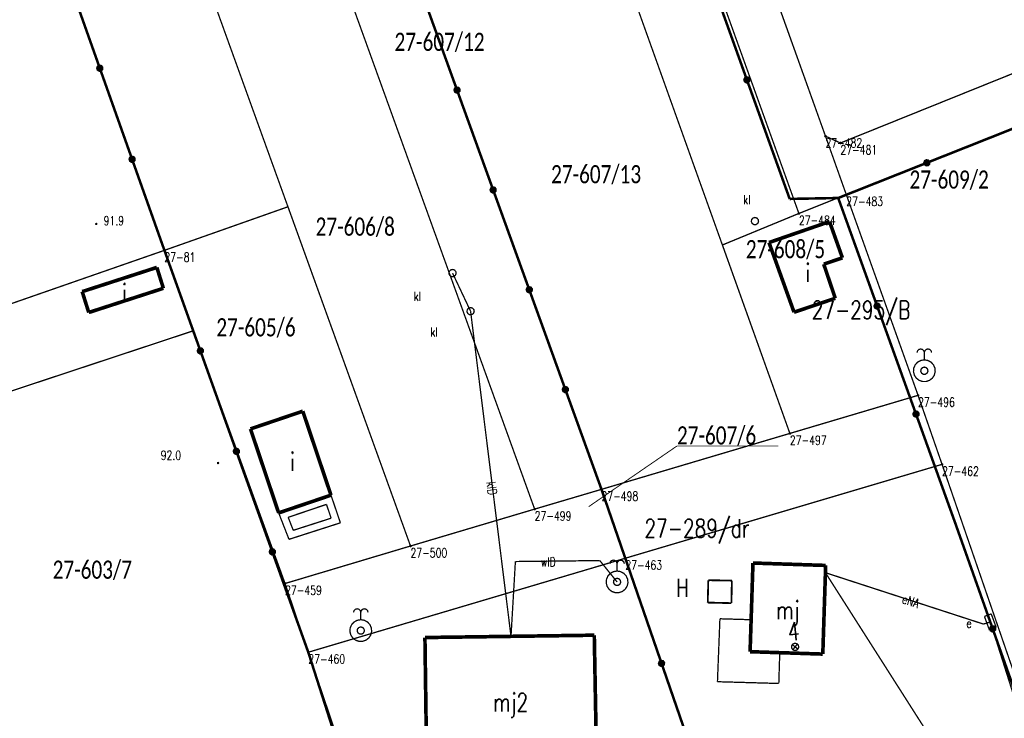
# Model space of a CAD drawing. Header units: metres. Extents: x 7542868 to 7543897, y 5828496 to 5830561.
# Tile 73 of 122: x 7543374 to 7543442, y 5830031 to 5830079. Entities that reach past the tile are written whole.
import ezdxf
from ezdxf.enums import TextEntityAlignment as Align

# ---------------------------------------------------------------- set-up
doc = ezdxf.new("R2010")
doc.units = ezdxf.units.M
doc.header["$MEASUREMENT"] = 0
for name, color, linetype in [('ADRESY_EADTD_T_0', 7, 'Continuous'), ('ADRESY_EAPADR_T_0', 7, 'Continuous'), ('BDOT500_KTOK_L_4', 7, 'Continuous'), ('BDOT500_RTPW_T_0', 7, 'Continuous'), ('BUDYNKI_EGBB_E_T_0', 7, 'Continuous'), ('BUDYNKI_EGBB_L_0', 7, 'Continuous'), ('BUDYNKI_EGBE_L_0', 7, 'Continuous'), ('BUDYNKI_EGBE_L_8', 7, 'Continuous'), ('GESUT_SUPE_E_T_3', 7, 'Continuous'), ('GESUT_SUPE_L_3', 7, 'Continuous'), ('GESUT_SUPK_E_T_1', 7, 'Continuous'), ('GESUT_SUPK_L_1', 7, 'Continuous'), ('GESUT_SUPW_E_T_1', 7, 'Continuous'), ('GESUT_SUPW_L_1', 7, 'Continuous'), ('GESUT_SUUE_E_T_2', 7, 'Continuous'), ('GESUT_SUUE_T_3', 7, 'Continuous'), ('GESUT_SUUK_E_T_3', 7, 'Continuous'), ('GESUT_SUUK_T_2', 7, 'Continuous'), ('GESUT_SUUK_T_4', 7, 'Continuous'), ('GESUT_SUUW_E_T_0', 7, 'Continuous'), ('GESUT_SUUW_L_0', 7, 'Continuous'), ('GESUT_SUUW_T_2', 7, 'Continuous'), ('GLOWNA_BAZA_DZIALKI', 7, 'Continuous'), ('GLOWNA_BAZA_NUMERY_DZIALEK', 7, 'Continuous'), ('GLOWNA_BAZA_NUMERY_PUNKTOW', 7, 'Continuous'), ('GLOWNA_BAZA_PUNKTY', 7, 'Continuous'), ('SZUMIN_511-1_DROGA_POM_UZUPEL__', 7, 'Continuous')]:
    doc.layers.add(name, color=color, linetype=linetype)
doc.layers.add('Numery_dzialek', color=7, linetype='Continuous', lineweight=13)
doc.styles.add('Legend', font='calibri.ttf')
doc.styles.add('STYL_ARIAL', font='simplex', dxfattribs={"width": 0.75, "oblique": 0.1})

msp = doc.modelspace()

# ---------------------------------------------------------------- linework, layer by layer
at = {"layer": 'ADRESY_EAPADR_T_0', "color": 7, "const_width": 0.09}
for points in [[(7543427.5971, 5830035.9272), (7543427.7355, 5830035.9009), (7543427.8376, 5830035.8039), (7543427.8712, 5830035.6671), (7543427.8254, 5830035.5339), (7543427.7149, 5830035.4465), (7543427.5747, 5830035.4328), (7543427.4493, 5830035.4971), (7543427.3786, 5830035.6189), (7543427.385, 5830035.7596), (7543427.4664, 5830035.8745), (7543427.5971, 5830035.9272)], [(7543427.8146, 5830035.5197), (7543427.4283, 5830035.8371)], [(7543427.4627, 5830035.4853), (7543427.7801, 5830035.8715)]]:
    msp.add_lwpolyline(points, dxfattribs=at)
at = {"layer": 'BDOT500_KTOK_L_4', "color": 7, "const_width": 0.175}
for points in [[(7543424.3058, 5830074.7045), (7543421.365, 5830082.8986)], [(7543377.5627, 5830081.7767), (7543379.7851, 5830075.5078)], [(7543404.363, 5830073.9998), (7543401.8788, 5830080.8697)], [(7543379.6506, 5830075.4039), (7543379.6153, 5830075.5146), (7543379.6594, 5830075.6222), (7543379.7624, 5830075.6763), (7543379.876, 5830075.6515), (7543379.9471, 5830075.5595), (7543379.9424, 5830075.4433), (7543379.8642, 5830075.3573), (7543379.7489, 5830075.3417), (7543379.6506, 5830075.4039)], [(7543379.7851, 5830075.5078), (7543382.0076, 5830069.2389)], [(7543424.1713, 5830074.6006), (7543424.1359, 5830074.7114), (7543424.1801, 5830074.819), (7543424.283, 5830074.873), (7543424.3966, 5830074.8482), (7543424.4678, 5830074.7562), (7543424.4631, 5830074.64), (7543424.3848, 5830074.554), (7543424.2696, 5830074.5384), (7543424.1713, 5830074.6006)], [(7543427.2467, 5830066.5105), (7543424.3058, 5830074.7045)], [(7543404.2285, 5830073.8958), (7543404.1932, 5830074.0066), (7543404.2373, 5830074.1142), (7543404.3402, 5830074.1683), (7543404.4539, 5830074.1435), (7543404.525, 5830074.0515), (7543404.5203, 5830073.9353), (7543404.442, 5830073.8493), (7543404.3268, 5830073.8337), (7543404.2285, 5830073.8958)], [(7543406.8473, 5830067.1298), (7543404.363, 5830073.9998)], [(7543442.7849, 5830071.4194), (7543436.6858, 5830068.9966)], [(7543381.8731, 5830069.1349), (7543381.8377, 5830069.2457), (7543381.8818, 5830069.3533), (7543381.9848, 5830069.4074), (7543382.0984, 5830069.3826), (7543382.1695, 5830069.2906), (7543382.1648, 5830069.1744), (7543382.0866, 5830069.0884), (7543381.9713, 5830069.0728), (7543381.8731, 5830069.1349)], [(7543382.0076, 5830069.2389), (7543384.23, 5830062.97)], [(7543436.6858, 5830068.9966), (7543430.5867, 5830066.5737)], [(7543436.5513, 5830068.8926), (7543436.5159, 5830069.0034), (7543436.5601, 5830069.111), (7543436.663, 5830069.165), (7543436.7766, 5830069.1403), (7543436.8478, 5830069.0483), (7543436.8431, 5830068.9321), (7543436.7648, 5830068.8461), (7543436.6496, 5830068.8305), (7543436.5513, 5830068.8926)], [(7543406.7128, 5830067.0259), (7543406.6774, 5830067.1367), (7543406.7215, 5830067.2443), (7543406.8245, 5830067.2983), (7543406.9381, 5830067.2735), (7543407.0092, 5830067.1815), (7543407.0045, 5830067.0653), (7543406.9263, 5830066.9793), (7543406.811, 5830066.9637), (7543406.7128, 5830067.0259)], [(7543409.3315, 5830060.2599), (7543406.8473, 5830067.1298)], [(7543430.5867, 5830066.5737), (7543427.2467, 5830066.5105)], [(7543433.2623, 5830059.1379), (7543430.5867, 5830066.5737)], [(7543384.23, 5830062.97), (7543386.7047, 5830056.0538)], [(7543409.197, 5830060.1559), (7543409.1616, 5830060.2667), (7543409.2058, 5830060.3743), (7543409.3087, 5830060.4284), (7543409.4224, 5830060.4036), (7543409.4935, 5830060.3116), (7543409.4888, 5830060.1954), (7543409.4105, 5830060.1094), (7543409.2953, 5830060.0938), (7543409.197, 5830060.1559)], [(7543411.8158, 5830053.3899), (7543409.3315, 5830060.2599)], [(7543433.1278, 5830059.0339), (7543433.0924, 5830059.1447), (7543433.1365, 5830059.2523), (7543433.2395, 5830059.3064), (7543433.3531, 5830059.2816), (7543433.4242, 5830059.1896), (7543433.4195, 5830059.0734), (7543433.3413, 5830058.9874), (7543433.226, 5830058.9718), (7543433.1278, 5830059.0339)], [(7543435.9378, 5830051.7021), (7543433.2623, 5830059.1379)], [(7543386.5702, 5830055.9498), (7543386.5349, 5830056.0606), (7543386.579, 5830056.1682), (7543386.6819, 5830056.2222), (7543386.7956, 5830056.1975), (7543386.8667, 5830056.1055), (7543386.862, 5830055.9893), (7543386.7837, 5830055.9033), (7543386.6685, 5830055.8877), (7543386.5702, 5830055.9498)], [(7543386.7047, 5830056.0538), (7543389.1794, 5830049.1375)], [(7543411.6812, 5830053.286), (7543411.6459, 5830053.3968), (7543411.69, 5830053.5044), (7543411.793, 5830053.5584), (7543411.9066, 5830053.5336), (7543411.9777, 5830053.4416), (7543411.973, 5830053.3254), (7543411.8948, 5830053.2394), (7543411.7795, 5830053.2238), (7543411.6812, 5830053.286)], [(7543414.3, 5830046.52), (7543411.8158, 5830053.3899)], [(7543435.8033, 5830051.5981), (7543435.7679, 5830051.7089), (7543435.8121, 5830051.8165), (7543435.915, 5830051.8705), (7543436.0286, 5830051.8458), (7543436.0997, 5830051.7538), (7543436.0951, 5830051.6376), (7543436.0168, 5830051.5516), (7543435.9016, 5830051.536), (7543435.8033, 5830051.5981)], [(7543438.6133, 5830044.2663), (7543435.9378, 5830051.7021)], [(7543389.0449, 5830049.0336), (7543389.0096, 5830049.1444), (7543389.0537, 5830049.2519), (7543389.1567, 5830049.306), (7543389.2703, 5830049.2812), (7543389.3414, 5830049.1892), (7543389.3367, 5830049.073), (7543389.2585, 5830048.987), (7543389.1432, 5830048.9714), (7543389.0449, 5830049.0336)], [(7543389.1794, 5830049.1375), (7543391.6542, 5830042.2213)], [(7543415.9372, 5830041.7779), (7543414.3, 5830046.52)], [(7543441.2149, 5830036.9213), (7543438.6133, 5830044.2663)], [(7543391.5197, 5830042.1173), (7543391.4843, 5830042.2281), (7543391.5284, 5830042.3357), (7543391.6314, 5830042.3898), (7543391.745, 5830042.365), (7543391.8161, 5830042.273), (7543391.8114, 5830042.1568), (7543391.7332, 5830042.0708), (7543391.6179, 5830042.0552), (7543391.5197, 5830042.1173)], [(7543391.6542, 5830042.2213), (7543394.1289, 5830035.3051)], [(7543418.4329, 5830034.5417), (7543415.9372, 5830041.7779)], [(7543441.0804, 5830036.8173), (7543441.045, 5830036.9281), (7543441.0891, 5830037.0357), (7543441.1921, 5830037.0897), (7543441.3057, 5830037.065), (7543441.3768, 5830036.9729), (7543441.3722, 5830036.8568), (7543441.2939, 5830036.7707), (7543441.1787, 5830036.7552), (7543441.0804, 5830036.8173)], [(7543443.8164, 5830029.5763), (7543441.2149, 5830036.9213)], [(7543394.1289, 5830035.3051), (7543395.8261, 5830029.9961)], [(7543418.2984, 5830034.4378), (7543418.2631, 5830034.5486), (7543418.3072, 5830034.6561), (7543418.4102, 5830034.7102), (7543418.5238, 5830034.6854), (7543418.5949, 5830034.5934), (7543418.5902, 5830034.4772), (7543418.512, 5830034.3912), (7543418.3967, 5830034.3756), (7543418.2984, 5830034.4378)], [(7543420.9287, 5830027.3055), (7543418.4329, 5830034.5417)]]:
    msp.add_lwpolyline(points, dxfattribs=at)
at = {"layer": 'BDOT500_RTPW_T_0', "color": 7, "const_width": 0.075}
for points in [[(7543379.5863, 5830064.7879), (7543379.5731, 5830064.7561), (7543379.5413, 5830064.7429), (7543379.5095, 5830064.7561), (7543379.4963, 5830064.7879), (7543379.5095, 5830064.8198), (7543379.5413, 5830064.8329), (7543379.5731, 5830064.8198), (7543379.5863, 5830064.7879)], [(7543387.9622, 5830048.3338), (7543387.949, 5830048.302), (7543387.9172, 5830048.2888), (7543387.8854, 5830048.302), (7543387.8722, 5830048.3338), (7543387.8854, 5830048.3656), (7543387.9172, 5830048.3788), (7543387.949, 5830048.3656), (7543387.9622, 5830048.3338)]]:
    msp.add_lwpolyline(points, dxfattribs=at)
at = {"layer": 'BUDYNKI_EGBB_L_0', "color": 34, "const_width": 0.25}
for points in [[(7543425.8235, 5830063.5094), (7543429.988, 5830064.9493)], [(7543429.988, 5830064.9493), (7543430.8755, 5830062.4551)], [(7543427.5472, 5830058.7106), (7543425.8235, 5830063.5094)], [(7543430.8755, 5830062.4551), (7543429.5897, 5830062.0198)], [(7543378.5736, 5830060.1305), (7543383.7088, 5830061.7962)], [(7543383.7088, 5830061.7962), (7543384.1589, 5830060.3591)], [(7543429.5897, 5830062.0198), (7543430.3848, 5830059.6713)], [(7543379.0237, 5830058.6934), (7543378.5736, 5830060.1305)], [(7543384.1589, 5830060.3591), (7543379.0237, 5830058.6934)], [(7543430.3848, 5830059.6713), (7543427.5472, 5830058.7106)], [(7543390.15, 5830050.68), (7543393.75, 5830051.9)], [(7543393.75, 5830051.9), (7543395.69, 5830046.12)], [(7543392.09, 5830044.9), (7543390.15, 5830050.68)], [(7543395.69, 5830046.12), (7543392.09, 5830044.9)], [(7543424.7208, 5830041.4491), (7543424.5233, 5830035.3468)], [(7543429.7227, 5830041.2839), (7543424.7208, 5830041.4491)], [(7543429.5252, 5830035.1816), (7543429.7227, 5830041.2839)], [(7543413.8037, 5830036.4823), (7543402.153, 5830036.3211)], [(7543402.153, 5830036.3211), (7543402.2743, 5830027.5206)], [(7543413.9659, 5830027.5521), (7543413.8037, 5830036.4823)], [(7543424.5233, 5830035.3468), (7543429.5252, 5830035.1816)]]:
    msp.add_lwpolyline(points, dxfattribs=at)
at = {"layer": 'BUDYNKI_EGBE_L_0', "color": 7, "const_width": 0.09}
for points in [[(7543392.09, 5830044.9), (7543395.69, 5830046.12)], [(7543395.69, 5830046.12), (7543396.3369, 5830044.2158)], [(7543392.7459, 5830044.5944), (7543395.3773, 5830045.4861)], [(7543395.3773, 5830045.4861), (7543395.6999, 5830044.5364)], [(7543392.8, 5830043.08), (7543392.09, 5830044.9)], [(7543393.0949, 5830043.6998), (7543392.7459, 5830044.5944)], [(7543395.6999, 5830044.5364), (7543393.0949, 5830043.6998)], [(7543396.3369, 5830044.2158), (7543392.8, 5830043.08)]]:
    msp.add_lwpolyline(points, dxfattribs=at)
at = {"layer": 'BUDYNKI_EGBE_L_8', "color": 7, "const_width": 0.09}
for points in [[(7543422.4472, 5830037.6127), (7543422.2773, 5830033.2808)], [(7543424.598, 5830037.5476), (7543422.4472, 5830037.6127)], [(7543424.5233, 5830035.3468), (7543424.598, 5830037.5476)], [(7543426.564, 5830035.281), (7543424.5233, 5830035.3468)], [(7543426.4988, 5830033.1602), (7543426.564, 5830035.281)], [(7543422.2773, 5830033.2808), (7543426.4988, 5830033.1602)]]:
    msp.add_lwpolyline(points, dxfattribs=at)
at = {"layer": 'GESUT_SUPE_L_3', "color": 1, "const_width": 0.09}
for points in [[(7543429.7065, 5830040.7841), (7543440.5725, 5830037.2488)], [(7543446.4923, 5830014.4366), (7543429.7065, 5830040.7841)], [(7543440.5725, 5830037.2488), (7543441.0516, 5830037.3922)], [(7543441.0516, 5830037.3922), (7543445.6635, 5830022.8621)]]:
    msp.add_lwpolyline(points, dxfattribs=at)
at = {"layer": 'GESUT_SUPK_L_1', "color": 34, "const_width": 0.09}
for points in [[(7543404.0516, 5830061.4071), (7543405.294, 5830058.7819)], [(7543405.294, 5830058.7819), (7543404.0516, 5830061.4071)], [(7543405.294, 5830058.7819), (7543408.0745, 5830036.403)], [(7543408.0745, 5830036.403), (7543405.294, 5830058.7819)]]:
    msp.add_lwpolyline(points, dxfattribs=at)
at = {"layer": 'GESUT_SUPW_L_1', "color": 5, "const_width": 0.09}
for points in [[(7543408.3761, 5830041.5527), (7543408.0745, 5830036.403)], [(7543408.0745, 5830036.403), (7543408.3761, 5830041.5527)], [(7543414.1854, 5830041.6178), (7543408.3761, 5830041.5527)], [(7543408.3761, 5830041.5527), (7543414.1854, 5830041.6178)], [(7543415.3723, 5830040.1487), (7543414.1854, 5830041.6178)], [(7543414.1854, 5830041.6178), (7543415.3723, 5830040.1487)]]:
    msp.add_lwpolyline(points, dxfattribs=at)
at = {"layer": 'GESUT_SUUE_T_3', "color": 7, "const_width": 0.09}
for points in [[(7543441.1137, 5830037.9478), (7543440.6444, 5830037.7752)], [(7543440.6444, 5830037.7752), (7543440.9895, 5830036.8366)], [(7543441.4588, 5830037.0092), (7543441.1137, 5830037.9478)], [(7543440.9895, 5830036.8366), (7543441.4588, 5830037.0092)]]:
    msp.add_lwpolyline(points, dxfattribs=at)
at = {"layer": 'GESUT_SUUK_T_2', "color": 34, "const_width": 0.09}
for points in [[(7543424.8569, 5830065.2336), (7543424.9921, 5830065.1939), (7543425.0843, 5830065.0874), (7543425.1044, 5830064.948), (7543425.0459, 5830064.8199), (7543424.9274, 5830064.7437), (7543424.7865, 5830064.7437), (7543424.668, 5830064.8199), (7543424.6095, 5830064.948), (7543424.6295, 5830065.0874), (7543424.7218, 5830065.1939), (7543424.8569, 5830065.2336)], [(7543404.0516, 5830061.6571), (7543404.1867, 5830061.6174), (7543404.279, 5830061.5109), (7543404.299, 5830061.3715), (7543404.2405, 5830061.2434), (7543404.122, 5830061.1672), (7543403.9811, 5830061.1672), (7543403.8626, 5830061.2434), (7543403.8041, 5830061.3715), (7543403.8242, 5830061.5109), (7543403.9164, 5830061.6174), (7543404.0516, 5830061.6571)], [(7543405.294, 5830059.0319), (7543405.4292, 5830058.9922), (7543405.5214, 5830058.8858), (7543405.5415, 5830058.7463), (7543405.4829, 5830058.6182), (7543405.3644, 5830058.542), (7543405.2236, 5830058.542), (7543405.1051, 5830058.6182), (7543405.0466, 5830058.7463), (7543405.0666, 5830058.8858), (7543405.1588, 5830058.9922), (7543405.294, 5830059.0319)]]:
    msp.add_lwpolyline(points, dxfattribs=at)
at = {"layer": 'GESUT_SUUK_T_4', "color": 7, "const_width": 0.09}
for points in [[(7543424.8569, 5830065.2336), (7543424.9921, 5830065.1939), (7543425.0843, 5830065.0874), (7543425.1044, 5830064.948), (7543425.0459, 5830064.8199), (7543424.9274, 5830064.7437), (7543424.7865, 5830064.7437), (7543424.668, 5830064.8199), (7543424.6095, 5830064.948), (7543424.6295, 5830065.0874), (7543424.7218, 5830065.1939), (7543424.8569, 5830065.2336)], [(7543404.0516, 5830061.6571), (7543404.1867, 5830061.6174), (7543404.279, 5830061.5109), (7543404.299, 5830061.3715), (7543404.2405, 5830061.2434), (7543404.122, 5830061.1672), (7543403.9811, 5830061.1672), (7543403.8626, 5830061.2434), (7543403.8041, 5830061.3715), (7543403.8242, 5830061.5109), (7543403.9164, 5830061.6174), (7543404.0516, 5830061.6571)], [(7543405.294, 5830059.0319), (7543405.4292, 5830058.9922), (7543405.5214, 5830058.8858), (7543405.5415, 5830058.7463), (7543405.4829, 5830058.6182), (7543405.3644, 5830058.542), (7543405.2236, 5830058.542), (7543405.1051, 5830058.6182), (7543405.0466, 5830058.7463), (7543405.0666, 5830058.8858), (7543405.1588, 5830058.9922), (7543405.294, 5830059.0319)]]:
    msp.add_lwpolyline(points, dxfattribs=at)
at = {"layer": 'GESUT_SUUW_L_0', "color": 7, "const_width": 0.125}
for points in [[(7543421.6486, 5830040.2675), (7543421.6093, 5830038.727)], [(7543423.269, 5830040.2388), (7543421.6486, 5830040.2675)], [(7543423.2398, 5830038.6883), (7543423.269, 5830040.2388)], [(7543421.6093, 5830038.727), (7543423.2398, 5830038.6883)]]:
    msp.add_lwpolyline(points, dxfattribs=at)
at = {"layer": 'GESUT_SUUW_T_2', "color": 7, "const_width": 0.09}
for points in [[(7543436.0105, 5830055.9332), (7543436.0439, 5830056.0582), (7543436.1355, 5830056.1497), (7543436.2605, 5830056.1832), (7543436.3855, 5830056.1497), (7543436.477, 5830056.0582), (7543436.5105, 5830055.9332)], [(7543436.5105, 5830055.9332), (7543436.5439, 5830056.0582), (7543436.6355, 5830056.1497), (7543436.7605, 5830056.1832), (7543436.8855, 5830056.1497), (7543436.977, 5830056.0582), (7543437.0105, 5830055.9332)], [(7543436.5105, 5830055.4332), (7543436.754, 5830055.3925), (7543436.9711, 5830055.275), (7543437.1383, 5830055.0934), (7543437.2375, 5830054.8673), (7543437.2579, 5830054.6212), (7543437.1973, 5830054.3819), (7543437.0622, 5830054.1752), (7543436.8674, 5830054.0236), (7543436.6339, 5830053.9434), (7543436.387, 5830053.9434), (7543436.1535, 5830054.0236), (7543435.9587, 5830054.1752), (7543435.8236, 5830054.3819), (7543435.763, 5830054.6212), (7543435.7834, 5830054.8673), (7543435.8826, 5830055.0934), (7543436.0498, 5830055.275), (7543436.2669, 5830055.3925), (7543436.5105, 5830055.4332)], [(7543436.5105, 5830055.4332), (7543436.5105, 5830055.9332)], [(7543436.5105, 5830054.9332), (7543436.6456, 5830054.8935), (7543436.7379, 5830054.787), (7543436.7579, 5830054.6476), (7543436.6994, 5830054.5195), (7543436.5809, 5830054.4433), (7543436.44, 5830054.4433), (7543436.3215, 5830054.5195), (7543436.263, 5830054.6476), (7543436.283, 5830054.787), (7543436.3753, 5830054.8935), (7543436.5105, 5830054.9332)], [(7543414.8723, 5830041.3987), (7543414.9058, 5830041.5237), (7543414.9973, 5830041.6152), (7543415.1223, 5830041.6487), (7543415.2473, 5830041.6152), (7543415.3388, 5830041.5237), (7543415.3723, 5830041.3987)], [(7543415.3723, 5830041.3987), (7543415.4058, 5830041.5237), (7543415.4973, 5830041.6152), (7543415.6223, 5830041.6487), (7543415.7473, 5830041.6152), (7543415.8388, 5830041.5237), (7543415.8723, 5830041.3987)], [(7543415.3723, 5830040.8987), (7543415.3723, 5830041.3987)], [(7543415.3723, 5830040.8987), (7543415.6159, 5830040.858), (7543415.833, 5830040.7405), (7543416.0002, 5830040.5589), (7543416.0994, 5830040.3328), (7543416.1198, 5830040.0867), (7543416.0592, 5830039.8474), (7543415.9241, 5830039.6407), (7543415.7293, 5830039.4891), (7543415.4958, 5830039.4089), (7543415.2489, 5830039.4089), (7543415.0154, 5830039.4891), (7543414.8205, 5830039.6407), (7543414.6855, 5830039.8474), (7543414.6249, 5830040.0867), (7543414.6453, 5830040.3328), (7543414.7445, 5830040.5589), (7543414.9117, 5830040.7405), (7543415.1288, 5830040.858), (7543415.3723, 5830040.8987)], [(7543415.3723, 5830040.3987), (7543415.5075, 5830040.359), (7543415.5997, 5830040.2525), (7543415.6198, 5830040.1131), (7543415.5613, 5830039.985), (7543415.4428, 5830039.9088), (7543415.3019, 5830039.9088), (7543415.1834, 5830039.985), (7543415.1249, 5830040.1131), (7543415.1449, 5830040.2525), (7543415.2372, 5830040.359), (7543415.3723, 5830040.3987)], [(7543397.2391, 5830038.0496), (7543397.2726, 5830038.1746), (7543397.3641, 5830038.2661), (7543397.4891, 5830038.2996), (7543397.6141, 5830038.2661), (7543397.7056, 5830038.1746), (7543397.7391, 5830038.0496)], [(7543397.7391, 5830038.0496), (7543397.7726, 5830038.1746), (7543397.8641, 5830038.2661), (7543397.9891, 5830038.2996), (7543398.1141, 5830038.2661), (7543398.2056, 5830038.1746), (7543398.2391, 5830038.0496)], [(7543397.7391, 5830037.5496), (7543397.7391, 5830038.0496)], [(7543397.7391, 5830037.5496), (7543397.9826, 5830037.5089), (7543398.1998, 5830037.3914), (7543398.367, 5830037.2098), (7543398.4661, 5830036.9837), (7543398.4865, 5830036.7376), (7543398.4259, 5830036.4983), (7543398.2909, 5830036.2916), (7543398.0961, 5830036.14), (7543397.8625, 5830036.0598), (7543397.6156, 5830036.0598), (7543397.3821, 5830036.14), (7543397.1873, 5830036.2916), (7543397.0523, 5830036.4983), (7543396.9917, 5830036.7376), (7543397.012, 5830036.9837), (7543397.1112, 5830037.2098), (7543397.2784, 5830037.3914), (7543397.4956, 5830037.5089), (7543397.7391, 5830037.5496)], [(7543397.7391, 5830037.0496), (7543397.8743, 5830037.0099), (7543397.9665, 5830036.9034), (7543397.9865, 5830036.764), (7543397.928, 5830036.6359), (7543397.8095, 5830036.5597), (7543397.6687, 5830036.5597), (7543397.5502, 5830036.6359), (7543397.4916, 5830036.764), (7543397.5117, 5830036.9034), (7543397.6039, 5830037.0099), (7543397.7391, 5830037.0496)]]:
    msp.add_lwpolyline(points, dxfattribs=at)
at = {"layer": 'GLOWNA_BAZA_DZIALKI', "color": 92, "lineweight": 20, "const_width": 0.09}
for points in [[(7543429.71, 5830070.83), (7543421.52, 5830093.71)], [(7543418.46, 5830091.72), (7543427.88, 5830065.51)], [(7543427.26, 5830050.37), (7543412.62, 5830091.26)], [(7543414.3, 5830046.52), (7543399.39, 5830087.74)], [(7543409.7, 5830045.16), (7543394.77, 5830086.48)], [(7543401.16, 5830042.62), (7543386.17, 5830084.13)], [(7543384.23, 5830062.97), (7543377.56, 5830081.78)], [(7543430.74, 5830070.36), (7543446.39, 5830076.67)], [(7543431.14, 5830066.81), (7543447.58, 5830073.35)], [(7543431.14, 5830066.81), (7543429.71, 5830070.83)], [(7543429.71, 5830070.83), (7543430.74, 5830070.36)], [(7543427.88, 5830065.51), (7543431.14, 5830066.81)], [(7543436.08, 5830052.99), (7543431.14, 5830066.81)], [(7543384.23, 5830062.97), (7543364.21, 5830056)], [(7543392.53, 5830040.04), (7543384.23, 5830062.97)], [(7543436.08, 5830052.99), (7543427.26, 5830050.37)], [(7543437.73, 5830048.24), (7543436.08, 5830052.99)], [(7543427.26, 5830050.37), (7543414.3, 5830046.52)], [(7543415.94, 5830041.78), (7543437.73, 5830048.24)], [(7543451.93, 5830007.05), (7543437.73, 5830048.24)], [(7543414.3, 5830046.52), (7543409.7, 5830045.16)], [(7543401.16, 5830042.62), (7543409.7, 5830045.16)], [(7543392.53, 5830040.04), (7543401.16, 5830042.62)], [(7543415.94, 5830041.78), (7543394.13, 5830035.31)], [(7543429.97, 5830001.34), (7543415.94, 5830041.78)], [(7543394.13, 5830035.31), (7543392.53, 5830040.04)], [(7543396.27, 5830028.99), (7543394.13, 5830035.31)]]:
    msp.add_lwpolyline(points, dxfattribs=at)
at = {"layer": 'GLOWNA_BAZA_NUMERY_DZIALEK', "color": 7, "const_width": 0.065}
for points in [[(7543413.42, 5830045.33), (7543419.49, 5830049.5033)], [(7543419.49, 5830049.5033), (7543426.4566, 5830049.5033)]]:
    msp.add_lwpolyline(points, dxfattribs=at)
at = {"layer": 'GLOWNA_BAZA_PUNKTY', "color": 7, "const_width": 0.09}
for points in [[(7543429.71, 5830070.875), (7543429.7418, 5830070.8618), (7543429.755, 5830070.83), (7543429.7418, 5830070.7982), (7543429.71, 5830070.785), (7543429.6782, 5830070.7982), (7543429.665, 5830070.83), (7543429.6782, 5830070.8618), (7543429.71, 5830070.875)], [(7543430.74, 5830070.405), (7543430.7718, 5830070.3918), (7543430.785, 5830070.36), (7543430.7718, 5830070.3282), (7543430.74, 5830070.315), (7543430.7082, 5830070.3282), (7543430.695, 5830070.36), (7543430.7082, 5830070.3918), (7543430.74, 5830070.405)], [(7543431.14, 5830066.855), (7543431.1718, 5830066.8418), (7543431.185, 5830066.81), (7543431.1718, 5830066.7782), (7543431.14, 5830066.765), (7543431.1082, 5830066.7782), (7543431.095, 5830066.81), (7543431.1082, 5830066.8418), (7543431.14, 5830066.855)], [(7543427.88, 5830065.555), (7543427.9118, 5830065.5418), (7543427.925, 5830065.51), (7543427.9118, 5830065.4782), (7543427.88, 5830065.465), (7543427.8482, 5830065.4782), (7543427.835, 5830065.51), (7543427.8482, 5830065.5418), (7543427.88, 5830065.555)], [(7543384.23, 5830063.015), (7543384.2618, 5830063.0018), (7543384.275, 5830062.97), (7543384.2618, 5830062.9382), (7543384.23, 5830062.925), (7543384.1982, 5830062.9382), (7543384.185, 5830062.97), (7543384.1982, 5830063.0018), (7543384.23, 5830063.015)], [(7543436.08, 5830053.035), (7543436.1118, 5830053.0218), (7543436.125, 5830052.99), (7543436.1118, 5830052.9582), (7543436.08, 5830052.945), (7543436.0482, 5830052.9582), (7543436.035, 5830052.99), (7543436.0482, 5830053.0218), (7543436.08, 5830053.035)], [(7543427.26, 5830050.415), (7543427.2918, 5830050.4018), (7543427.305, 5830050.37), (7543427.2918, 5830050.3382), (7543427.26, 5830050.325), (7543427.2282, 5830050.3382), (7543427.215, 5830050.37), (7543427.2282, 5830050.4018), (7543427.26, 5830050.415)], [(7543437.73, 5830048.285), (7543437.7618, 5830048.2718), (7543437.775, 5830048.24), (7543437.7618, 5830048.2082), (7543437.73, 5830048.195), (7543437.6982, 5830048.2082), (7543437.685, 5830048.24), (7543437.6982, 5830048.2718), (7543437.73, 5830048.285)], [(7543414.3, 5830046.565), (7543414.3318, 5830046.5518), (7543414.345, 5830046.52), (7543414.3318, 5830046.4882), (7543414.3, 5830046.475), (7543414.2682, 5830046.4882), (7543414.255, 5830046.52), (7543414.2682, 5830046.5518), (7543414.3, 5830046.565)], [(7543409.7, 5830045.205), (7543409.7318, 5830045.1918), (7543409.745, 5830045.16), (7543409.7318, 5830045.1282), (7543409.7, 5830045.115), (7543409.6682, 5830045.1282), (7543409.655, 5830045.16), (7543409.6682, 5830045.1918), (7543409.7, 5830045.205)], [(7543401.16, 5830042.665), (7543401.1918, 5830042.6518), (7543401.205, 5830042.62), (7543401.1918, 5830042.5882), (7543401.16, 5830042.575), (7543401.1282, 5830042.5882), (7543401.115, 5830042.62), (7543401.1282, 5830042.6518), (7543401.16, 5830042.665)], [(7543415.94, 5830041.825), (7543415.9718, 5830041.8118), (7543415.985, 5830041.78), (7543415.9718, 5830041.7482), (7543415.94, 5830041.735), (7543415.9082, 5830041.7482), (7543415.895, 5830041.78), (7543415.9082, 5830041.8118), (7543415.94, 5830041.825)], [(7543392.53, 5830040.085), (7543392.5618, 5830040.0718), (7543392.575, 5830040.04), (7543392.5618, 5830040.0082), (7543392.53, 5830039.995), (7543392.4982, 5830040.0082), (7543392.485, 5830040.04), (7543392.4982, 5830040.0718), (7543392.53, 5830040.085)], [(7543394.13, 5830035.355), (7543394.1618, 5830035.3418), (7543394.175, 5830035.31), (7543394.1618, 5830035.2782), (7543394.13, 5830035.265), (7543394.0982, 5830035.2782), (7543394.085, 5830035.31), (7543394.0982, 5830035.3418), (7543394.13, 5830035.355)]]:
    msp.add_lwpolyline(points, dxfattribs=at)
at = {"layer": 'SZUMIN_511-1_DROGA_POM_UZUPEL__', "color": 3, "const_width": 0.09}
for points in [[(7543429.71, 5830070.83), (7543420.32, 5830097.02)], [(7543418.46, 5830091.72), (7543427.88, 5830065.51)], [(7543384.23, 5830062.97), (7543377.56, 5830081.78)], [(7543446.39, 5830076.67), (7543430.74, 5830070.36)], [(7543431.14, 5830066.81), (7543447.58, 5830073.35)], [(7543430.74, 5830070.36), (7543429.71, 5830070.83)], [(7543436.08, 5830052.99), (7543431.14, 5830066.81)], [(7543392.73, 5830065.97), (7543384.23, 5830062.97)], [(7543401.16, 5830042.62), (7543392.73, 5830065.97)], [(7543427.88, 5830065.51), (7543422.62, 5830063.34)], [(7543422.62, 5830063.34), (7543427.26, 5830050.37)], [(7543365.91, 5830050.71), (7543386.21, 5830057.43)], [(7543386.21, 5830057.43), (7543392.53, 5830040.04)], [(7543437.73, 5830048.24), (7543436.08, 5830052.99)], [(7543427.26, 5830050.37), (7543414.3, 5830046.52)], [(7543451.93, 5830007.05), (7543437.73, 5830048.24)], [(7543414.3, 5830046.52), (7543409.7, 5830045.16)], [(7543409.7, 5830045.16), (7543401.16, 5830042.62)], [(7543392.53, 5830040.04), (7543394.13, 5830035.31)], [(7543394.13, 5830035.31), (7543396.27, 5830028.99)]]:
    msp.add_lwpolyline(points, dxfattribs=at)
at = {"layer": 'SZUMIN_511-1_DROGA_POM_UZUPEL__', "color": 7, "const_width": 0.09}
for points in [[(7543429.71, 5830070.83), (7543420.32, 5830097.02)], [(7543418.46, 5830091.72), (7543427.88, 5830065.51)], [(7543377.56, 5830081.78), (7543384.23, 5830062.97)], [(7543446.39, 5830076.67), (7543430.74, 5830070.36)], [(7543447.58, 5830073.35), (7543431.14, 5830066.81)], [(7543430.74, 5830070.36), (7543429.71, 5830070.83)], [(7543431.14, 5830066.81), (7543427.88, 5830065.51)], [(7543431.14, 5830066.81), (7543436.08, 5830052.99)], [(7543384.23, 5830062.97), (7543392.73, 5830065.97)], [(7543392.73, 5830065.97), (7543401.16, 5830042.62)], [(7543427.88, 5830065.51), (7543422.62, 5830063.34)], [(7543422.62, 5830063.34), (7543427.26, 5830050.37)], [(7543365.91, 5830050.71), (7543386.21, 5830057.43)], [(7543386.21, 5830057.43), (7543392.53, 5830040.04)], [(7543427.26, 5830050.37), (7543436.08, 5830052.99)], [(7543436.08, 5830052.99), (7543437.73, 5830048.24)], [(7543427.26, 5830050.37), (7543414.3, 5830046.52)], [(7543415.94, 5830041.78), (7543437.73, 5830048.24)], [(7543437.73, 5830048.24), (7543451.93, 5830007.05)], [(7543414.3, 5830046.52), (7543409.7, 5830045.16)], [(7543409.7, 5830045.16), (7543401.16, 5830042.62)], [(7543401.16, 5830042.62), (7543392.53, 5830040.04)], [(7543394.13, 5830035.31), (7543415.94, 5830041.78)], [(7543392.53, 5830040.04), (7543394.13, 5830035.31)], [(7543394.13, 5830035.31), (7543396.27, 5830028.99)]]:
    msp.add_lwpolyline(points, dxfattribs=at)

# ---------------------------------------------------------------- texts
at = {"layer": 'ADRESY_EADTD_T_0', "color": 214, "style": 'STYL_ARIAL', "width": 0.75}
msp.add_text('4', height=1.25, rotation=5.5891, dxfattribs=at).set_placement((7543427.6147, 5830035.7475), align=Align.BOTTOM_CENTER)
at = {"layer": 'BDOT500_RTPW_T_0', "color": 7, "style": 'STYL_ARIAL', "width": 0.75}
for s, p in [('91.9', (7543380.0457, 5830065.3256)), ('92.0', (7543383.9727, 5830049.1814))]:
    msp.add_text(s, height=0.625, dxfattribs=at).set_placement(p, align=Align.TOP_LEFT)
at = {"layer": 'BUDYNKI_EGBB_E_T_0', "color": 7, "style": 'STYL_ARIAL', "width": 0.75}
for s, p in [('i', (7543428.501, 5830061.4292)), ('i', (7543381.476, 5830060.0366)), ('i', (7543393.0348, 5830048.42)), ('mj', (7543427.123, 5830038.2112)), ('mj2', (7543408.0494, 5830031.8649))]:
    msp.add_text(s, height=1.25, dxfattribs=at).set_placement(p, align=Align.MIDDLE_CENTER)
at = {"layer": 'GESUT_SUPE_E_T_3', "color": 1, "style": 'STYL_ARIAL', "width": 0.75}
msp.add_text('eNA', height=0.625, rotation=341.9774, dxfattribs=at).set_placement((7543435.5768, 5830038.8194), align=Align.MIDDLE_CENTER)
at = {"layer": 'GESUT_SUPK_E_T_1', "color": 34, "style": 'STYL_ARIAL', "width": 0.75}
msp.add_text('klD', height=0.625, rotation=277.0824, dxfattribs=at).set_placement((7543406.7552, 5830046.5987), align=Align.MIDDLE_CENTER)
at = {"layer": 'GESUT_SUPW_E_T_1', "color": 5, "style": 'STYL_ARIAL', "width": 0.75}
msp.add_text('wlD', height=0.625, rotation=0.6421, dxfattribs=at).set_placement((7543410.6412, 5830041.526), align=Align.MIDDLE_CENTER)
at = {"layer": 'GESUT_SUUE_E_T_2', "color": 7, "style": 'STYL_ARIAL', "width": 0.75}
msp.add_text('e', height=0.625, dxfattribs=at).set_placement((7543439.399, 5830037.6179), align=Align.TOP_LEFT)
at = {"layer": 'GESUT_SUUK_E_T_3', "color": 7, "style": 'STYL_ARIAL', "width": 0.75}
for p in [(7543424.0511, 5830065.9543), (7543401.3863, 5830059.2976), (7543402.5286, 5830056.8528)]:
    msp.add_text('kl', height=0.625, dxfattribs=at).set_placement(p, align=Align.BOTTOM_LEFT)
at = {"layer": 'GESUT_SUUW_E_T_0', "color": 7, "style": 'STYL_ARIAL', "width": 0.75}
msp.add_text('H', height=1.25, dxfattribs=at).set_placement((7543419.4266, 5830038.7429), align=Align.BOTTOM_LEFT)
at = {"layer": 'GLOWNA_BAZA_NUMERY_PUNKTOW', "color": 7, "style": 'STYL_ARIAL', "width": 0.75}
for s, p in [('27-482', (7543429.71, 5830070.6738)), ('27-481', (7543430.74, 5830070.2038)), ('27-483', (7543431.14, 5830066.6537)), ('27-484', (7543427.88, 5830065.3537)), ('27-81', (7543384.23, 5830062.8137)), ('27-496', (7543436.08, 5830052.8338)), ('27-497', (7543427.26, 5830050.2138)), ('27-462', (7543437.73, 5830048.0838)), ('27-498', (7543414.3, 5830046.3637)), ('27-499', (7543409.7, 5830045.0038)), ('27-500', (7543401.16, 5830042.4638)), ('27-463', (7543415.94, 5830041.6238)), ('27-459', (7543392.53, 5830039.8838)), ('27-460', (7543394.13, 5830035.1537))]:
    msp.add_text(s, height=0.625, dxfattribs=at).set_placement(p, align=Align.TOP_LEFT)
at = {"layer": 'Numery_dzialek', "color": 92, "linetype": 'Continuous', "style": 'Legend', "width": 0.75}
for s, p in [('27-607/12', (7543400.06, 5830077.9475)), ('27-607/13', (7543410.83, 5830068.8375)), ('27-609/2', (7543435.49, 5830068.4675)), ('27-606/8', (7543394.63, 5830065.2275)), ('27-608/5', (7543424.23, 5830063.6775)), ('27-605/6', (7543387.8, 5830058.2975)), ('27-607/6', (7543419.49, 5830050.8575)), ('27-603/7', (7543376.54, 5830041.6175))]:
    msp.add_text(s, height=1.25, dxfattribs=at).set_placement(p, align=Align.TOP_LEFT)
at = {"layer": 'SZUMIN_511-1_DROGA_POM_UZUPEL__', "color": 7, "style": 'STYL_ARIAL', "width": 0.75}
for s, p in [('27-295/B', (7543428.76, 5830059.4975)), ('27-289/dr', (7543417.25, 5830044.4675))]:
    msp.add_text(s, height=1.25, dxfattribs=at).set_placement(p, align=Align.TOP_LEFT)

doc.saveas('drawing.dxf')
